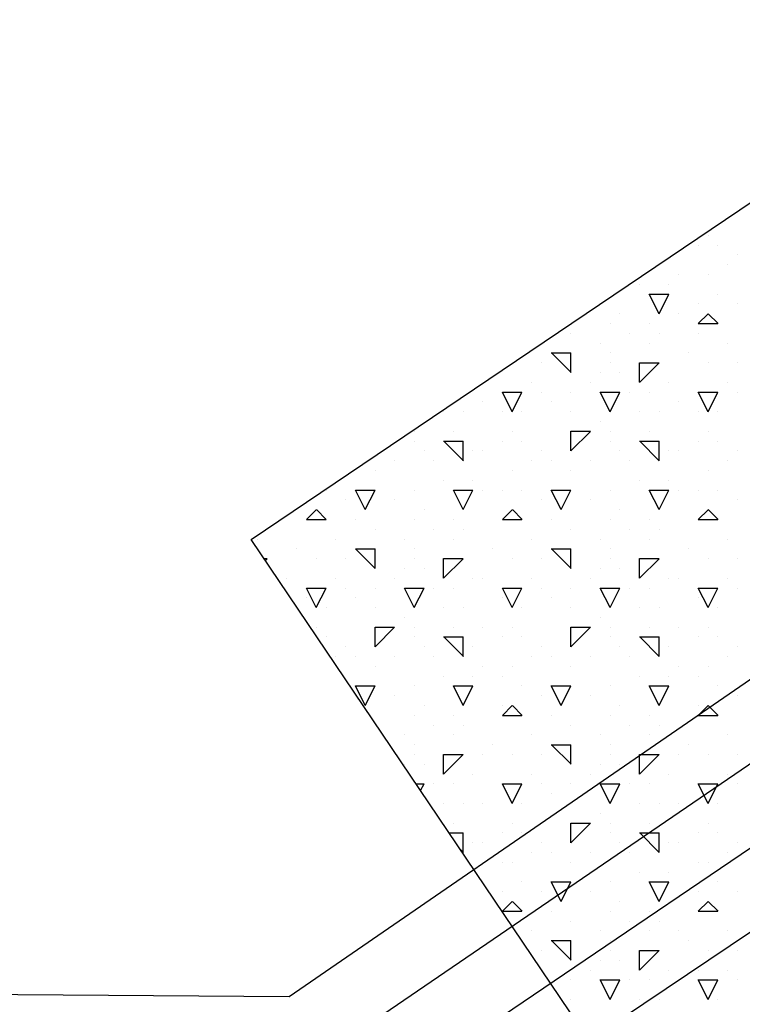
# Model space of a CAD drawing. Extents: x 9 to 437, y 6 to 307.
# Tile 6 of 13: x 157.46 to 162.15, y 121.89 to 128.27. Entities that reach past the tile are written whole.
import ezdxf

# ---------------------------------------------------------------- set-up
doc = ezdxf.new("R2010")
doc.units = 0
doc.layers.add('SEEWASSERNUTZUNG', color=7, linetype='Continuous')

msp = doc.modelspace()

# ---------------------------------------------------------------- linework, layer by layer
at = {"layer": 'SEEWASSERNUTZUNG', "color": 7, "linetype": 'Continuous'}
for p, q in [((161.925, 126.873), (161.925, 126.873)), ((161.8615, 126.8095), (161.8615, 126.8095)), ((161.9885, 126.8095), (161.9885, 126.8095)), ((162.1155, 126.746), (162.1155, 126.746)), ((161.6088, 126.6825), (161.6062, 126.6851)), ((161.6075, 126.6825), (161.6075, 126.6859)), ((162.052, 126.6825), (162.052, 126.6825)), ((161.7345, 126.619), (161.7345, 126.619)), ((161.925, 126.619), (161.925, 126.619)), ((161.4805, 126.5555), (161.4805, 126.5555)), ((161.671, 126.5555), (161.671, 126.5555)), ((161.6075, 126.365), (161.544, 126.492)), ((161.544, 126.492), (161.671, 126.492)), ((161.6075, 126.365), (161.671, 126.492)), ((161.9885, 126.492), (161.9885, 126.492)), ((161.8615, 126.4285), (161.8615, 126.4285)), ((162.1155, 126.4285), (162.1155, 126.4285)), ((161.3535, 126.365), (161.3535, 126.365)), ((161.7345, 126.365), (161.7345, 126.365)), ((161.8615, 126.3013), (161.925, 126.3648)), ((161.9898, 126.3015), (161.9263, 126.365)), ((161.29, 126.3015), (161.29, 126.3015)), ((161.544, 126.3015), (161.544, 126.3015)), ((161.8615, 126.3015), (161.9885, 126.3015)), ((161.036, 126.238), (161.036, 126.238)), ((161.417, 126.238), (161.417, 126.238)), ((161.6075, 126.238), (161.6075, 126.238)), ((161.8615, 126.238), (161.8615, 126.238)), ((161.2265, 126.1745), (161.2265, 126.1745)), ((161.544, 126.1745), (161.544, 126.1745)), ((162.052, 126.1745), (162.052, 126.1745)), ((160.909, 126.111), (161.036, 126.111)), ((161.0373, 125.984), (160.9103, 126.111)), ((161.036, 125.984), (161.036, 126.111)), ((161.29, 126.111), (161.29, 126.111)), ((161.798, 126.111), (161.798, 126.111)), ((160.8455, 126.0475), (160.8455, 126.0475)), ((161.29, 126.0475), (161.29, 126.0475)), ((161.4805, 126.0475), (161.6075, 126.0475)), ((161.4805, 125.9205), (161.4805, 126.0475)), ((161.4805, 125.9203), (161.6075, 126.0473)), ((161.925, 126.0475), (161.925, 126.0475)), ((162.1155, 126.0475), (162.1155, 126.0475)), ((161.2265, 125.984), (161.2265, 125.984)), ((161.3535, 125.984), (161.3535, 125.984)), ((160.782, 125.9205), (160.782, 125.9205)), ((161.163, 125.9205), (161.163, 125.9205)), ((161.671, 125.9205), (161.671, 125.9205)), ((162.052, 125.9205), (162.052, 125.9205)), ((160.655, 125.73), (160.5915, 125.857)), ((160.5915, 125.857), (160.7185, 125.857)), ((160.655, 125.73), (160.7185, 125.857)), ((160.8455, 125.857), (160.8455, 125.857)), ((161.036, 125.857), (161.036, 125.857)), ((161.29, 125.73), (161.2265, 125.857)), ((161.2265, 125.857), (161.29, 125.857)), ((161.29, 125.73), (161.3535, 125.857)), ((161.29, 125.857), (161.3535, 125.857)), ((161.417, 125.857), (161.417, 125.857)), ((161.544, 125.857), (161.544, 125.857)), ((161.925, 125.73), (161.8615, 125.857)), ((161.8615, 125.857), (161.9885, 125.857)), ((161.925, 125.73), (161.9885, 125.857)), ((162.1155, 125.857), (162.1155, 125.857)), ((160.4645, 125.7935), (160.4645, 125.7935)), ((160.909, 125.7935), (160.909, 125.7935)), ((161.7345, 125.7935), (161.7345, 125.7935)), ((160.2105, 125.73), (160.2105, 125.73)), ((160.3375, 125.73), (160.3375, 125.73)), ((160.5915, 125.73), (160.5915, 125.73)), ((160.7185, 125.73), (160.7185, 125.73)), ((161.036, 125.73), (161.036, 125.73)), ((161.4805, 125.73), (161.4805, 125.73)), ((161.6075, 125.73), (161.6075, 125.73)), ((161.8615, 125.73), (161.8615, 125.73)), ((161.9885, 125.73), (161.9885, 125.73)), ((161.2265, 125.6665), (161.2265, 125.6665)), ((160.02, 125.603), (160.02, 125.603)), ((160.274, 125.603), (160.274, 125.603)), ((160.274, 125.603), (160.274, 125.603)), ((160.655, 125.603), (160.655, 125.603)), ((161.036, 125.603), (161.163, 125.603)), ((161.036, 125.476), (161.036, 125.603)), ((161.036, 125.4758), (161.163, 125.6028)), ((161.29, 125.603), (161.29, 125.603)), ((161.544, 125.603), (161.544, 125.603)), ((161.544, 125.603), (161.544, 125.603)), ((161.925, 125.603), (161.925, 125.603)), ((160.02, 125.5395), (160.02, 125.5395)), ((160.2105, 125.5395), (160.3375, 125.5395)), ((160.3388, 125.4125), (160.2118, 125.5395)), ((160.3375, 125.4125), (160.3375, 125.5395)), ((160.5915, 125.5395), (160.5915, 125.5395)), ((160.7185, 125.5395), (160.7185, 125.5395)), ((161.29, 125.5395), (161.29, 125.5395)), ((161.4805, 125.5395), (161.6075, 125.5395)), ((161.6088, 125.4125), (161.4818, 125.5395)), ((161.6075, 125.4125), (161.6075, 125.5395)), ((161.8615, 125.5395), (161.8615, 125.5395)), ((161.9885, 125.5395), (161.9885, 125.5395)), ((160.0835, 125.476), (160.0835, 125.476)), ((160.401, 125.476), (160.401, 125.476)), ((160.4645, 125.476), (160.4645, 125.476)), ((160.8455, 125.476), (160.8455, 125.476)), ((161.3535, 125.476), (161.3535, 125.476)), ((161.671, 125.476), (161.671, 125.476)), ((161.7345, 125.476), (161.7345, 125.476)), ((162.1155, 125.476), (162.1155, 125.476)), ((159.893, 125.4125), (159.893, 125.4125)), ((160.147, 125.4125), (160.147, 125.4125)), ((160.782, 125.4125), (160.782, 125.4125)), ((160.909, 125.4125), (160.909, 125.4125)), ((161.163, 125.4125), (161.163, 125.4125)), ((161.417, 125.4125), (161.417, 125.4125)), ((162.052, 125.4125), (162.052, 125.4125)), ((159.766, 125.349), (159.766, 125.349)), ((160.655, 125.349), (160.655, 125.349)), ((161.036, 125.349), (161.036, 125.349)), ((161.925, 125.349), (161.925, 125.349)), ((160.2105, 125.2855), (160.2105, 125.2855)), ((160.401, 125.2855), (160.401, 125.2855)), ((161.4805, 125.2855), (161.4805, 125.2855)), ((161.671, 125.2855), (161.671, 125.2855)), ((159.4485, 125.222), (159.4485, 125.222)), ((159.7025, 125.095), (159.639, 125.222)), ((159.639, 125.222), (159.766, 125.222)), ((159.7025, 125.095), (159.766, 125.222)), ((160.02, 125.222), (160.02, 125.222)), ((160.3375, 125.095), (160.274, 125.222)), ((160.274, 125.222), (160.401, 125.222)), ((160.3375, 125.095), (160.401, 125.222)), ((160.4645, 125.222), (160.4645, 125.222)), ((160.5915, 125.222), (160.5915, 125.222)), ((160.7185, 125.222), (160.7185, 125.222)), ((160.9725, 125.095), (160.909, 125.222)), ((160.909, 125.222), (161.036, 125.222)), ((160.9725, 125.095), (161.036, 125.222)), ((161.29, 125.222), (161.29, 125.222)), ((161.6075, 125.095), (161.544, 125.222)), ((161.544, 125.222), (161.671, 125.222)), ((161.6075, 125.095), (161.671, 125.222)), ((161.7345, 125.222), (161.7345, 125.222)), ((161.8615, 125.222), (161.8615, 125.222)), ((161.9885, 125.222), (161.9885, 125.222)), ((159.5755, 125.1585), (159.5755, 125.1585)), ((159.893, 125.1585), (159.893, 125.1585)), ((160.8455, 125.1585), (160.8455, 125.1585)), ((161.163, 125.1585), (161.163, 125.1585)), ((162.1155, 125.1585), (162.1155, 125.1585)), ((159.3215, 125.0313), (159.385, 125.0948)), ((159.4498, 125.0315), (159.3863, 125.095)), ((160.0835, 125.095), (160.0835, 125.095)), ((160.5915, 125.0313), (160.655, 125.0948)), ((160.7198, 125.0315), (160.6563, 125.095)), ((161.3535, 125.095), (161.3535, 125.095)), ((161.8615, 125.0313), (161.925, 125.0948)), ((161.9898, 125.0315), (161.9263, 125.095)), ((159.3215, 125.0315), (159.4485, 125.0315)), ((159.3215, 125.0315), (159.3215, 125.0315)), ((159.639, 125.0315), (159.639, 125.0315)), ((160.02, 125.0315), (160.02, 125.0315)), ((160.274, 125.0315), (160.274, 125.0315)), ((160.5915, 125.0315), (160.7185, 125.0315)), ((160.5915, 125.0315), (160.5915, 125.0315)), ((160.909, 125.0315), (160.909, 125.0315)), ((161.29, 125.0315), (161.29, 125.0315)), ((161.544, 125.0315), (161.544, 125.0315)), ((161.8615, 125.0315), (161.9885, 125.0315)), ((161.8615, 125.0315), (161.8615, 125.0315)), ((159.0675, 124.968), (159.0675, 124.968)), ((159.766, 124.968), (159.766, 124.968)), ((160.147, 124.968), (160.147, 124.968)), ((160.3375, 124.968), (160.3375, 124.968)), ((161.036, 124.968), (161.036, 124.968)), ((161.417, 124.968), (161.417, 124.968)), ((161.6075, 124.968), (161.6075, 124.968)), ((159.004, 124.9045), (159.004, 124.9045)), ((159.512, 124.9045), (159.512, 124.9045)), ((159.9565, 124.9045), (159.9565, 124.9045)), ((160.274, 124.9045), (160.274, 124.9045)), ((160.782, 124.9045), (160.782, 124.9045)), ((161.2265, 124.9045), (161.2265, 124.9045)), ((161.544, 124.9045), (161.544, 124.9045)), ((162.052, 124.9045), (162.052, 124.9045)), ((159.258, 124.841), (159.258, 124.841)), ((159.639, 124.841), (159.766, 124.841)), ((159.7673, 124.714), (159.6403, 124.841)), ((159.766, 124.714), (159.766, 124.841)), ((160.02, 124.841), (160.02, 124.841)), ((160.528, 124.841), (160.528, 124.841)), ((160.909, 124.841), (161.036, 124.841)), ((161.0373, 124.714), (160.9103, 124.841)), ((161.036, 124.714), (161.036, 124.841)), ((161.29, 124.841), (161.29, 124.841)), ((161.798, 124.841), (161.798, 124.841)), ((159.0474, 124.7775), (159.0675, 124.7775)), ((159.0556, 124.7654), (159.0675, 124.7773)), ((159.385, 124.7775), (159.385, 124.7775)), ((159.5755, 124.7775), (159.5755, 124.7775)), ((160.02, 124.7775), (160.02, 124.7775)), ((160.2105, 124.7775), (160.3375, 124.7775)), ((160.2105, 124.6505), (160.2105, 124.7775)), ((160.2105, 124.6503), (160.3375, 124.7773)), ((160.655, 124.7775), (160.655, 124.7775)), ((160.8455, 124.7775), (160.8455, 124.7775)), ((161.29, 124.7775), (161.29, 124.7775)), ((161.4805, 124.7775), (161.6075, 124.7775)), ((161.4805, 124.6505), (161.4805, 124.7775)), ((161.4805, 124.6503), (161.6075, 124.7773)), ((161.925, 124.7775), (161.925, 124.7775)), ((162.1155, 124.7775), (162.1155, 124.7775)), ((159.9565, 124.714), (159.9565, 124.714)), ((160.0835, 124.714), (160.0835, 124.714)), ((161.2265, 124.714), (161.2265, 124.714)), ((161.3535, 124.714), (161.3535, 124.714)), ((159.1945, 124.6505), (159.1945, 124.6505)), ((159.512, 124.6505), (159.512, 124.6505)), ((159.893, 124.6505), (159.893, 124.6505)), ((160.401, 124.6505), (160.401, 124.6505)), ((160.4645, 124.6505), (160.4645, 124.6505)), ((160.782, 124.6505), (160.782, 124.6505)), ((161.163, 124.6505), (161.163, 124.6505)), ((161.671, 124.6505), (161.671, 124.6505)), ((161.7345, 124.6505), (161.7345, 124.6505)), ((162.052, 124.6505), (162.052, 124.6505)), ((159.385, 124.46), (159.3215, 124.587)), ((159.3215, 124.587), (159.4485, 124.587)), ((159.385, 124.46), (159.4485, 124.587)), ((159.5755, 124.587), (159.5755, 124.587)), ((159.766, 124.587), (159.766, 124.587)), ((160.02, 124.46), (159.9565, 124.587)), ((159.9565, 124.587), (160.02, 124.587)), ((160.02, 124.46), (160.0835, 124.587)), ((160.02, 124.587), (160.0835, 124.587)), ((160.147, 124.587), (160.147, 124.587)), ((160.274, 124.587), (160.274, 124.587)), ((160.655, 124.46), (160.5915, 124.587)), ((160.5915, 124.587), (160.7185, 124.587)), ((160.655, 124.46), (160.7185, 124.587)), ((160.8455, 124.587), (160.8455, 124.587)), ((161.036, 124.587), (161.036, 124.587)), ((161.29, 124.46), (161.2265, 124.587)), ((161.2265, 124.587), (161.29, 124.587)), ((161.29, 124.46), (161.3535, 124.587)), ((161.29, 124.587), (161.3535, 124.587)), ((161.417, 124.587), (161.417, 124.587)), ((161.544, 124.587), (161.544, 124.587)), ((161.925, 124.46), (161.8615, 124.587)), ((161.8615, 124.587), (161.9885, 124.587)), ((161.925, 124.46), (161.9885, 124.587)), ((162.1155, 124.587), (162.1155, 124.587)), ((159.3215, 124.5235), (159.3215, 124.5235)), ((159.639, 124.5235), (159.639, 124.5235)), ((160.5915, 124.5235), (160.5915, 124.5235)), ((160.909, 124.5235), (160.909, 124.5235)), ((161.8615, 124.5235), (161.8615, 124.5235)), ((159.4485, 124.46), (159.4485, 124.46)), ((159.766, 124.46), (159.766, 124.46)), ((160.2105, 124.46), (160.2105, 124.46)), ((160.3375, 124.46), (160.3375, 124.46)), ((160.7185, 124.46), (160.7185, 124.46)), ((161.036, 124.46), (161.036, 124.46)), ((161.4805, 124.46), (161.4805, 124.46)), ((161.6075, 124.46), (161.6075, 124.46)), ((161.9885, 124.46), (161.9885, 124.46)), ((159.9565, 124.3965), (159.9565, 124.3965)), ((161.2265, 124.3965), (161.2265, 124.3965)), ((159.385, 124.333), (159.385, 124.333)), ((159.766, 124.333), (159.893, 124.333)), ((159.766, 124.206), (159.766, 124.333)), ((159.766, 124.2058), (159.893, 124.3328)), ((160.02, 124.333), (160.02, 124.333)), ((160.274, 124.333), (160.274, 124.333)), ((160.274, 124.333), (160.274, 124.333)), ((160.4645, 124.333), (160.4645, 124.333)), ((160.655, 124.333), (160.655, 124.333)), ((161.036, 124.333), (161.163, 124.333)), ((161.036, 124.206), (161.036, 124.333)), ((161.036, 124.2058), (161.163, 124.3328)), ((161.29, 124.333), (161.29, 124.333)), ((161.544, 124.333), (161.544, 124.333)), ((161.544, 124.333), (161.544, 124.333)), ((161.7345, 124.333), (161.7345, 124.333)), ((161.925, 124.333), (161.925, 124.333)), ((159.4485, 124.2695), (159.4485, 124.2695)), ((160.02, 124.2695), (160.02, 124.2695)), ((160.2105, 124.2695), (160.3375, 124.2695)), ((160.3388, 124.1425), (160.2118, 124.2695)), ((160.3375, 124.1425), (160.3375, 124.2695)), ((160.5915, 124.2695), (160.5915, 124.2695)), ((160.7185, 124.2695), (160.7185, 124.2695)), ((161.29, 124.2695), (161.29, 124.2695)), ((161.4805, 124.2695), (161.6075, 124.2695)), ((161.6088, 124.1425), (161.4818, 124.2695)), ((161.6075, 124.1425), (161.6075, 124.2695)), ((161.8615, 124.2695), (161.8615, 124.2695)), ((161.9885, 124.2695), (161.9885, 124.2695)), ((159.5755, 124.206), (159.5755, 124.206)), ((160.0835, 124.206), (160.0835, 124.206)), ((160.401, 124.206), (160.401, 124.206)), ((160.8455, 124.206), (160.8455, 124.206)), ((161.3535, 124.206), (161.3535, 124.206)), ((161.671, 124.206), (161.671, 124.206)), ((162.1155, 124.206), (162.1155, 124.206)), ((159.512, 124.1425), (159.512, 124.1425)), ((159.639, 124.1425), (159.639, 124.1425)), ((159.893, 124.1425), (159.893, 124.1425)), ((160.147, 124.1425), (160.147, 124.1425)), ((160.782, 124.1425), (160.782, 124.1425)), ((160.909, 124.1425), (160.909, 124.1425)), ((161.163, 124.1425), (161.163, 124.1425)), ((161.417, 124.1425), (161.417, 124.1425)), ((162.052, 124.1425), (162.052, 124.1425)), ((159.766, 124.079), (159.766, 124.079)), ((160.4645, 124.079), (160.4645, 124.079)), ((160.655, 124.079), (160.655, 124.079)), ((161.036, 124.079), (161.036, 124.079)), ((161.7345, 124.079), (161.7345, 124.079)), ((161.925, 124.079), (161.925, 124.079)), ((160.2105, 124.0155), (160.2105, 124.0155)), ((160.401, 124.0155), (160.401, 124.0155)), ((160.5915, 124.0155), (160.5915, 124.0155)), ((161.4805, 124.0155), (161.4805, 124.0155)), ((161.671, 124.0155), (161.671, 124.0155)), ((161.8615, 124.0155), (161.8615, 124.0155)), ((159.7025, 123.825), (159.639, 123.952)), ((159.639, 123.952), (159.766, 123.952)), ((159.7025, 123.825), (159.766, 123.952)), ((160.02, 123.952), (160.02, 123.952)), ((160.3375, 123.825), (160.274, 123.952)), ((160.274, 123.952), (160.401, 123.952)), ((160.3375, 123.825), (160.401, 123.952)), ((160.7185, 123.952), (160.7185, 123.952)), ((160.9725, 123.825), (160.909, 123.952)), ((160.909, 123.952), (161.036, 123.952)), ((160.9725, 123.825), (161.036, 123.952)), ((161.29, 123.952), (161.29, 123.952)), ((161.6075, 123.825), (161.544, 123.952)), ((161.544, 123.952), (161.671, 123.952)), ((161.6075, 123.825), (161.671, 123.952)), ((161.9885, 123.952), (161.9885, 123.952)), ((159.893, 123.8885), (159.893, 123.8885)), ((160.8455, 123.8885), (160.8455, 123.8885)), ((161.163, 123.8885), (161.163, 123.8885)), ((162.1155, 123.8885), (162.1155, 123.8885)), ((160.0835, 123.825), (160.0835, 123.825)), ((160.5915, 123.825), (160.5915, 123.825)), ((160.5915, 123.7613), (160.655, 123.8248)), ((160.7198, 123.7615), (160.6563, 123.825)), ((161.3535, 123.825), (161.3535, 123.825)), ((161.8615, 123.825), (161.8615, 123.825)), ((161.8615, 123.7613), (161.925, 123.8248)), ((161.9898, 123.7615), (161.9263, 123.825)), ((160.02, 123.7615), (160.02, 123.7615)), ((160.274, 123.7615), (160.274, 123.7615)), ((160.5915, 123.7615), (160.7185, 123.7615)), ((160.909, 123.7615), (160.909, 123.7615)), ((161.29, 123.7615), (161.29, 123.7615)), ((161.544, 123.7615), (161.544, 123.7615)), ((161.8615, 123.7615), (161.9885, 123.7615)), ((160.147, 123.698), (160.147, 123.698)), ((160.3375, 123.698), (160.3375, 123.698)), ((161.036, 123.698), (161.036, 123.698)), ((161.417, 123.698), (161.417, 123.698)), ((161.6075, 123.698), (161.6075, 123.698)), ((159.9565, 123.6345), (159.9565, 123.6345)), ((160.274, 123.6345), (160.274, 123.6345)), ((160.782, 123.6345), (160.782, 123.6345)), ((161.2265, 123.6345), (161.2265, 123.6345)), ((161.544, 123.6345), (161.544, 123.6345)), ((162.052, 123.6345), (162.052, 123.6345)), ((160.02, 123.571), (160.02, 123.571)), ((160.528, 123.571), (160.528, 123.571)), ((160.909, 123.571), (161.036, 123.571)), ((161.0373, 123.444), (160.9103, 123.571)), ((161.036, 123.444), (161.036, 123.571)), ((161.29, 123.571), (161.29, 123.571)), ((161.798, 123.571), (161.798, 123.571)), ((160.02, 123.5075), (160.02, 123.5075)), ((160.2105, 123.5075), (160.3375, 123.5075)), ((160.2105, 123.3805), (160.2105, 123.5075)), ((160.2105, 123.3803), (160.3375, 123.5073)), ((160.4645, 123.5075), (160.4645, 123.5075)), ((160.655, 123.5075), (160.655, 123.5075)), ((160.8455, 123.5075), (160.8455, 123.5075)), ((161.29, 123.5075), (161.29, 123.5075)), ((161.4805, 123.5075), (161.6075, 123.5075)), ((161.4805, 123.3805), (161.4805, 123.5075)), ((161.4805, 123.3803), (161.6075, 123.5073)), ((161.7345, 123.5075), (161.7345, 123.5075)), ((161.925, 123.5075), (161.925, 123.5075)), ((162.1155, 123.5075), (162.1155, 123.5075)), ((159.9565, 123.444), (159.9565, 123.444)), ((160.0835, 123.444), (160.0835, 123.444)), ((161.2265, 123.444), (161.2265, 123.444)), ((161.3535, 123.444), (161.3535, 123.444)), ((160.401, 123.3805), (160.401, 123.3805)), ((160.782, 123.3805), (160.782, 123.3805)), ((161.163, 123.3805), (161.163, 123.3805)), ((161.671, 123.3805), (161.671, 123.3805)), ((162.052, 123.3805), (162.052, 123.3805)), ((160.0325, 123.317), (160.0835, 123.317)), ((160.0618, 123.2736), (160.0835, 123.317)), ((160.147, 123.317), (160.147, 123.317)), ((160.274, 123.317), (160.274, 123.317)), ((160.655, 123.19), (160.5915, 123.317)), ((160.5915, 123.317), (160.7185, 123.317)), ((160.5915, 123.317), (160.5915, 123.317)), ((160.655, 123.19), (160.7185, 123.317)), ((160.8455, 123.317), (160.8455, 123.317)), ((161.036, 123.317), (161.036, 123.317)), ((161.29, 123.19), (161.2265, 123.317)), ((161.2265, 123.317), (161.29, 123.317)), ((161.29, 123.19), (161.3535, 123.317)), ((161.29, 123.317), (161.3535, 123.317)), ((161.417, 123.317), (161.417, 123.317)), ((161.544, 123.317), (161.544, 123.317)), ((161.925, 123.19), (161.8615, 123.317)), ((161.8615, 123.317), (161.9885, 123.317)), ((161.8615, 123.317), (161.8615, 123.317)), ((161.925, 123.19), (161.9885, 123.317)), ((162.1155, 123.317), (162.1155, 123.317)), ((160.909, 123.2535), (160.909, 123.2535)), ((160.2105, 123.19), (160.2105, 123.19)), ((160.3375, 123.19), (160.3375, 123.19)), ((160.4645, 123.19), (160.4645, 123.19)), ((160.7185, 123.19), (160.7185, 123.19)), ((161.036, 123.19), (161.036, 123.19)), ((161.4805, 123.19), (161.4805, 123.19)), ((161.6075, 123.19), (161.6075, 123.19)), ((161.7345, 123.19), (161.7345, 123.19)), ((161.9885, 123.19), (161.9885, 123.19)), ((161.2265, 123.1265), (161.2265, 123.1265)), ((160.274, 123.063), (160.274, 123.063)), ((160.274, 123.063), (160.274, 123.063)), ((160.655, 123.063), (160.655, 123.063)), ((161.036, 123.063), (161.163, 123.063)), ((161.036, 122.936), (161.036, 123.063)), ((161.036, 122.9358), (161.163, 123.0628)), ((161.29, 123.063), (161.29, 123.063)), ((161.544, 123.063), (161.544, 123.063)), ((161.544, 123.063), (161.544, 123.063)), ((161.925, 123.063), (161.925, 123.063)), ((160.2467, 122.9995), (160.3375, 122.9995)), ((160.3375, 122.8725), (160.3375, 122.9995)), ((160.5915, 122.9995), (160.5915, 122.9995)), ((160.7185, 122.9995), (160.7185, 122.9995)), ((161.29, 122.9995), (161.29, 122.9995)), ((161.4805, 122.9995), (161.6075, 122.9995)), ((161.6088, 122.8725), (161.4818, 122.9995)), ((161.6075, 122.8725), (161.6075, 122.9995)), ((161.8615, 122.9995), (161.8615, 122.9995)), ((161.9885, 122.9995), (161.9885, 122.9995)), ((160.3388, 122.8725), (160.3191, 122.8922)), ((160.401, 122.936), (160.401, 122.936)), ((160.4645, 122.936), (160.4645, 122.936)), ((160.8455, 122.936), (160.8455, 122.936)), ((161.3535, 122.936), (161.3535, 122.936)), ((161.671, 122.936), (161.671, 122.936)), ((161.7345, 122.936), (161.7345, 122.936)), ((162.1155, 122.936), (162.1155, 122.936)), ((160.782, 122.8725), (160.782, 122.8725)), ((160.909, 122.8725), (160.909, 122.8725)), ((161.163, 122.8725), (161.163, 122.8725)), ((161.417, 122.8725), (161.417, 122.8725)), ((162.052, 122.8725), (162.052, 122.8725)), ((160.5915, 122.809), (160.5915, 122.809)), ((160.655, 122.809), (160.655, 122.809)), ((161.036, 122.809), (161.036, 122.809)), ((161.8615, 122.809), (161.8615, 122.809)), ((161.925, 122.809), (161.925, 122.809)), ((161.4805, 122.7455), (161.4805, 122.7455)), ((161.671, 122.7455), (161.671, 122.7455)), ((160.7185, 122.682), (160.7185, 122.682)), ((160.9725, 122.555), (160.909, 122.682)), ((160.909, 122.682), (161.036, 122.682)), ((160.9725, 122.555), (161.036, 122.682)), ((161.29, 122.682), (161.29, 122.682)), ((161.6075, 122.555), (161.544, 122.682)), ((161.544, 122.682), (161.671, 122.682)), ((161.6075, 122.555), (161.671, 122.682)), ((161.9885, 122.682), (161.9885, 122.682)), ((160.5915, 122.6185), (160.5915, 122.6185)), ((160.8455, 122.6185), (160.8455, 122.6185)), ((161.163, 122.6185), (161.163, 122.6185)), ((161.8615, 122.6185), (161.8615, 122.6185)), ((162.1155, 122.6185), (162.1155, 122.6185)), ((160.5915, 122.4913), (160.655, 122.5548)), ((160.7198, 122.4915), (160.6563, 122.555)), ((161.3535, 122.555), (161.3535, 122.555)), ((161.8615, 122.4913), (161.925, 122.5548)), ((161.9898, 122.4915), (161.9263, 122.555)), ((160.5915, 122.4915), (160.7185, 122.4915)), ((160.909, 122.4915), (160.909, 122.4915)), ((161.29, 122.4915), (161.29, 122.4915)), ((161.544, 122.4915), (161.544, 122.4915)), ((161.8615, 122.4915), (161.9885, 122.4915)), ((161.036, 122.428), (161.036, 122.428)), ((161.417, 122.428), (161.417, 122.428)), ((161.6075, 122.428), (161.6075, 122.428)), ((160.782, 122.3645), (160.782, 122.3645)), ((161.2265, 122.3645), (161.2265, 122.3645)), ((161.544, 122.3645), (161.544, 122.3645)), ((161.7345, 122.3645), (161.7345, 122.3645)), ((162.052, 122.3645), (162.052, 122.3645)), ((160.909, 122.301), (161.036, 122.301)), ((161.0373, 122.174), (160.9103, 122.301)), ((161.036, 122.174), (161.036, 122.301)), ((161.29, 122.301), (161.29, 122.301)), ((161.798, 122.301), (161.798, 122.301)), ((160.8455, 122.2375), (160.8455, 122.2375)), ((161.29, 122.2375), (161.29, 122.2375)), ((161.4805, 122.2375), (161.6075, 122.2375)), ((161.4805, 122.1105), (161.4805, 122.2375)), ((161.4805, 122.1103), (161.6075, 122.2373)), ((161.925, 122.2375), (161.925, 122.2375)), ((162.1155, 122.2375), (162.1155, 122.2375)), ((161.2265, 122.174), (161.2265, 122.174)), ((161.3535, 122.174), (161.3535, 122.174)), ((161.163, 122.1105), (161.163, 122.1105)), ((161.671, 122.1105), (161.671, 122.1105)), ((161.8615, 122.1105), (161.8615, 122.1105)), ((162.052, 122.1105), (162.052, 122.1105)), ((161.036, 122.047), (161.036, 122.047)), ((161.29, 121.92), (161.2265, 122.047)), ((161.2265, 122.047), (161.29, 122.047)), ((161.29, 121.92), (161.3535, 122.047)), ((161.29, 122.047), (161.3535, 122.047)), ((161.417, 122.047), (161.417, 122.047)), ((161.544, 122.047), (161.544, 122.047)), ((161.7345, 122.047), (161.7345, 122.047)), ((161.925, 121.92), (161.8615, 122.047)), ((161.8615, 122.047), (161.9885, 122.047)), ((161.925, 121.92), (161.9885, 122.047)), ((162.1155, 122.047), (162.1155, 122.047)), ((161.036, 121.92), (161.036, 121.92)), ((161.4805, 121.92), (161.4805, 121.92)), ((161.6075, 121.92), (161.6075, 121.92)), ((161.9885, 121.92), (161.9885, 121.92))]:
    msp.add_line(p, q, dxfattribs=at)
at = {"layer": 'SEEWASSERNUTZUNG', "color": 94, "linetype": 'ByBlock'}
for points in [[(147.1904, 122.0266), (159.2101, 121.9398), (188.1677, 141.8589), (190.9244, 143.2249), (218.5209, 163.4586), (225.1517, 164.9665)], [(150.014, 119.2346), (159.4628, 121.5796), (188.4393, 141.3652), (191.1499, 142.7907), (218.6704, 163.0287), (225.1536, 164.4919), (225.1291, 164.4363)], [(152.8134, 116.3801), (159.7155, 121.2194), (188.7339, 140.8747), (191.3704, 142.3599), (218.7952, 162.5527), (225.1372, 163.981)], [(155.6783, 113.5328), (159.9682, 120.8592), (188.9959, 140.3588), (191.6252, 141.9531), (218.93, 162.1048), (225.309, 163.5169)]]:
    msp.add_lwpolyline(points, dxfattribs=at)
at = {"layer": 'SEEWASSERNUTZUNG', "color": 7, "linetype": 'ByBlock'}
msp.add_lwpolyline([(162.7632, 127.4655), (166.6485, 121.7054), (162.8485, 119.1422), (158.9632, 124.9023)], close=True, dxfattribs=at)

doc.saveas('drawing.dxf')
